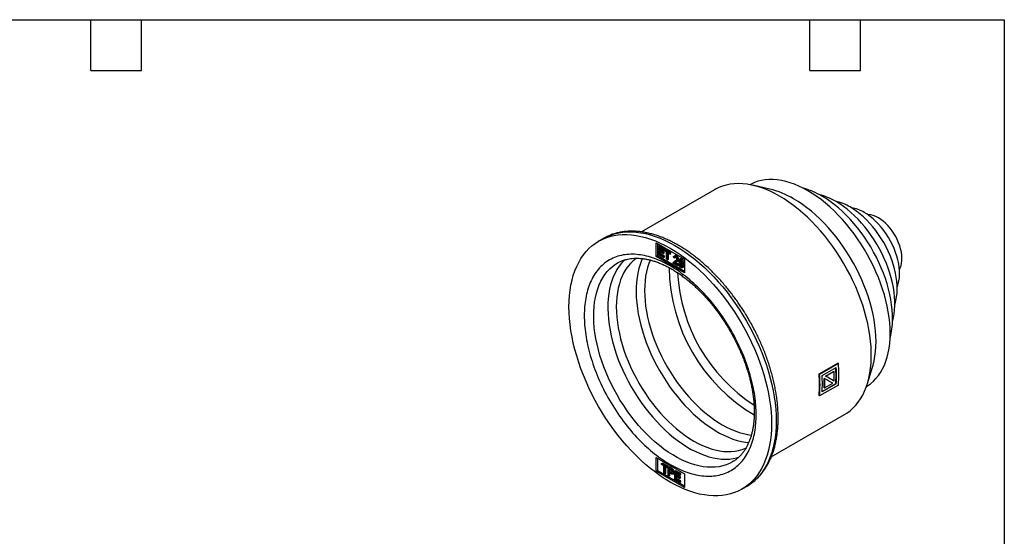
# Model space of a CAD drawing. Header units: millimetres. Extents: x 6 to 273, y 6 to 210.
# Tile 3 of 3: x 125 to 273, y 132 to 210. Entities that reach past the tile are written whole.
import ezdxf

# ---------------------------------------------------------------- set-up
doc = ezdxf.new("R2010")
doc.units = ezdxf.units.MM
doc.layers.add('TEXT', color=140, linetype='Continuous', lineweight=25)

msp = doc.modelspace()

# ---------------------------------------------------------------- linework, layer by layer
for p, q in [((229.551, 184.021), (218.571, 177.682)), ((237.831, 184.105), (235.3, 184.68)), ((212.854, 176.691), (212.146, 176.283)), ((220.774, 176.035), (225.017, 173.585)), ((220.774, 173.993), (220.774, 176.035)), ((220.986, 175.912), (220.986, 174.116)), ((221.245, 175.595), (221.104, 175.513)), ((221.104, 175.513), (221.872, 175.07)), ((221.104, 174.288), (221.104, 175.513)), ((221.872, 174.925), (221.244, 175.287)), ((221.244, 175.287), (221.244, 174.913)), ((221.244, 174.913), (221.386, 174.995)), ((221.244, 174.913), (221.832, 174.574)), ((221.832, 174.429), (221.244, 174.768)), ((221.244, 174.768), (221.244, 174.352)), ((221.244, 174.352), (221.386, 174.434)), ((222.013, 175.152), (221.245, 175.595)), ((221.386, 174.995), (221.386, 175.206)), ((221.973, 174.655), (221.386, 174.995)), ((221.386, 174.434), (221.386, 174.687)), ((222.037, 174.057), (221.386, 174.434)), ((221.832, 174.574), (221.973, 174.655)), ((221.832, 174.574), (221.832, 174.429)), ((221.832, 174.429), (221.973, 174.511)), ((221.872, 175.07), (222.013, 175.152)), ((221.872, 175.07), (221.872, 174.925)), ((221.872, 174.925), (222.013, 175.007)), ((221.973, 174.511), (221.973, 174.655)), ((222.01, 174.99), (222.151, 175.072)), ((222.01, 174.99), (222.851, 174.505)), ((222.01, 174.845), (222.01, 174.99)), ((222.359, 174.644), (222.01, 174.845)), ((222.013, 175.007), (222.013, 175.152)), ((222.992, 174.586), (222.151, 175.072)), ((222.359, 173.564), (222.359, 174.644)), ((222.851, 174.36), (222.5, 174.563)), ((222.5, 174.563), (222.5, 173.482)), ((222.641, 173.564), (222.641, 174.481)), ((222.851, 174.505), (222.992, 174.586)), ((222.851, 174.505), (222.851, 174.36)), ((222.851, 174.36), (222.992, 174.442)), ((222.992, 174.442), (222.992, 174.586)), ((214.945, 172.991), (214.978, 173.01)), ((220.774, 173.993), (220.986, 174.116)), ((225.017, 171.544), (220.774, 173.993)), ((220.986, 174.116), (225.017, 171.789)), ((221.896, 173.831), (221.104, 174.288)), ((221.244, 174.352), (221.896, 173.976)), ((221.896, 173.976), (222.037, 174.057)), ((221.896, 173.976), (221.896, 173.831)), ((221.896, 173.831), (222.037, 173.913)), ((222.037, 173.913), (222.037, 174.057)), ((222.5, 173.482), (222.359, 173.564)), ((222.5, 173.482), (222.641, 173.564)), ((224.037, 172.595), (223.336, 172.999)), ((223.495, 173.768), (223.361, 173.861)), ((223.604, 174.105), (223.462, 174.024)), ((223.495, 173.768), (223.636, 173.849)), ((223.518, 173.04), (223.659, 173.121)), ((223.518, 173.04), (224.037, 172.74)), ((223.663, 173.336), (223.522, 173.255)), ((224.179, 172.821), (223.659, 173.121)), ((223.749, 173.377), (223.664, 173.335)), ((223.705, 174.016), (223.847, 174.098)), ((223.833, 173.211), (223.974, 173.293)), ((224.036, 173.485), (224.177, 173.567)), ((224.441, 173.629), (224.3, 173.547)), ((224.311, 173.248), (224.453, 173.329)), ((224.51, 173.551), (224.652, 173.633)), ((225.017, 173.585), (225.017, 171.544)), ((224.037, 172.74), (224.179, 172.821)), ((224.037, 172.74), (224.037, 172.595)), ((224.179, 172.676), (224.037, 172.595)), ((224.179, 172.676), (224.179, 172.821)), ((224.197, 172.787), (224.338, 172.868)), ((224.197, 172.787), (224.322, 172.727)), ((224.436, 172.793), (224.322, 172.727)), ((224.393, 172.842), (224.338, 172.868)), ((224.497, 172.432), (224.639, 172.514)), ((224.523, 172.862), (224.665, 172.944)), ((224.69, 172.313), (224.831, 172.395)), ((224.71, 172.739), (224.744, 172.758)), ((224.874, 172.749), (225.016, 172.831)), ((245.238, 156.358), (248.067, 157.991)), ((245.309, 156.317), (248.138, 157.95)), ((245.694, 156.094), (247.816, 157.319)), ((246.2, 156.034), (247.414, 156.734)), ((247.485, 156.694), (246.271, 155.993)), ((247.414, 156.734), (247.485, 156.694)), ((248.067, 157.991), (248.138, 157.95)), ((252.495, 154.893), (253.263, 157.373)), ((245.238, 156.358), (245.309, 156.317)), ((246.079, 155.641), (246.009, 155.682)), ((246.2, 156.034), (246.271, 155.993)), ((247.494, 155.286), (247.423, 155.327)), ((248.138, 154.684), (245.309, 153.051)), ((247.816, 154.869), (245.694, 153.645)), ((245.7, 153.73), (247.745, 154.91)), ((246, 154.285), (246.071, 154.244)), ((246.071, 154.244), (247.285, 154.945)), ((247.816, 154.869), (247.745, 154.91)), ((245.309, 153.051), (245.238, 153.092)), ((238.069, 143.906), (249.05, 150.245)), ((220.774, 143.781), (225.017, 141.332)), ((220.774, 141.74), (220.774, 143.781)), ((220.986, 143.659), (220.986, 141.862)), ((221.587, 142.877), (221.728, 142.959)), ((221.587, 142.877), (222.428, 142.392)), ((221.587, 142.732), (221.587, 142.877)), ((221.936, 142.531), (221.587, 142.732)), ((222.569, 142.473), (221.728, 142.959)), ((221.936, 141.451), (221.936, 142.531)), ((222.428, 142.247), (222.077, 142.45)), ((222.077, 142.45), (222.077, 141.369)), ((222.218, 141.451), (222.218, 142.368)), ((222.428, 142.392), (222.569, 142.473)), ((222.428, 142.392), (222.428, 142.247)), ((222.428, 142.247), (222.569, 142.329)), ((222.569, 142.329), (222.569, 142.473)), ((222.713, 142.39), (222.571, 142.309)), ((222.571, 142.309), (222.972, 142.078)), ((222.571, 141.084), (222.571, 142.309)), ((222.712, 142.083), (222.712, 141.645)), ((222.984, 141.926), (222.712, 142.083)), ((223.113, 142.159), (222.713, 142.39)), ((222.854, 142.001), (222.854, 141.727)), ((222.972, 142.078), (223.113, 142.159)), ((223.133, 141.972), (223.275, 142.054)), ((220.774, 141.74), (220.986, 141.862)), ((225.017, 139.291), (220.774, 141.74)), ((220.986, 141.862), (225.017, 139.536)), ((222.077, 141.369), (221.936, 141.451)), ((222.077, 141.369), (222.218, 141.451)), ((222.712, 141.003), (222.571, 141.084)), ((222.854, 141.727), (222.712, 141.645)), ((222.712, 141.645), (222.986, 141.487)), ((222.985, 141.343), (222.712, 141.5)), ((222.712, 141.5), (222.712, 141.003)), ((222.712, 141.003), (222.854, 141.084)), ((222.854, 141.727), (223.128, 141.568)), ((222.854, 141.084), (222.854, 141.419)), ((222.986, 141.487), (223.128, 141.568)), ((223.284, 141.316), (223.425, 141.398)), ((223.382, 141.486), (223.523, 141.568)), ((223.705, 141.818), (223.563, 141.736)), ((223.563, 141.736), (224.331, 141.293)), ((223.563, 140.511), (223.563, 141.736)), ((224.356, 140.054), (223.563, 140.511)), ((224.331, 141.148), (223.704, 141.51)), ((223.704, 141.51), (223.704, 141.136)), ((223.704, 141.136), (223.845, 141.217)), ((223.704, 141.136), (224.292, 140.796)), ((224.292, 140.652), (223.704, 140.991)), ((223.704, 140.991), (223.704, 140.575)), ((223.704, 140.575), (223.845, 140.656)), ((223.704, 140.575), (224.356, 140.199)), ((224.473, 141.374), (223.705, 141.818)), ((223.845, 141.217), (223.845, 141.428)), ((224.433, 140.878), (223.845, 141.217)), ((223.845, 140.656), (223.845, 140.909)), ((224.497, 140.28), (223.845, 140.656)), ((224.292, 140.796), (224.433, 140.878)), ((224.292, 140.796), (224.292, 140.652)), ((224.292, 140.652), (224.433, 140.733)), ((224.331, 141.293), (224.473, 141.374)), ((224.331, 141.293), (224.331, 141.148)), ((224.331, 141.148), (224.473, 141.23)), ((224.433, 140.733), (224.433, 140.878)), ((224.473, 141.23), (224.473, 141.374)), ((225.017, 141.332), (225.017, 139.291)), ((224.356, 140.199), (224.497, 140.28)), ((224.356, 140.199), (224.356, 140.054)), ((224.356, 140.054), (224.497, 140.135)), ((224.497, 140.135), (224.497, 140.28)), ((233.645, 139.043), (234.352, 139.451))]:
    msp.add_line(p, q)
at = {"flags": 128}
for points in [[(239.3, 183.056), (238.591, 183.444), (237.883, 183.79), (237.178, 184.091), (236.48, 184.347), (235.789, 184.558), (235.107, 184.722), (234.436, 184.84), (233.779, 184.911), (233.136, 184.934), (232.509, 184.911), (231.9, 184.84), (231.311, 184.723), (230.743, 184.558), (230.198, 184.348), (229.677, 184.092), (229.551, 184.021)], [(243.543, 183.872), (242.873, 184.238), (242.205, 184.56), (241.541, 184.839), (240.883, 185.073), (240.233, 185.262), (239.592, 185.405), (238.963, 185.501), (238.347, 185.551), (237.747, 185.553), (237.163, 185.509), (236.599, 185.418), (236.054, 185.281), (235.532, 185.098), (235.033, 184.869), (234.853, 184.772)], [(252.351, 154.461), (252.527, 154.569), (252.974, 154.887), (253.394, 155.248), (253.785, 155.651), (254.146, 156.094), (254.476, 156.578), (254.774, 157.099), (255.039, 157.657), (255.27, 158.25), (255.466, 158.876), (255.628, 159.534), (255.754, 160.221), (255.845, 160.936), (255.899, 161.676), (255.917, 162.439), (255.899, 163.223), (255.845, 164.026), (255.754, 164.845), (255.628, 165.678), (255.466, 166.522), (255.27, 167.375), (255.039, 168.235), (254.774, 169.099), (254.476, 169.964), (254.146, 170.828), (253.785, 171.689), (253.394, 172.543), (252.974, 173.389), (252.527, 174.223), (252.053, 175.044), (251.554, 175.849), (251.032, 176.635), (250.487, 177.401), (249.923, 178.143), (249.339, 178.861), (248.739, 179.552), (248.123, 180.213), (247.494, 180.843), (246.854, 181.44), (246.203, 182.002), (245.545, 182.528), (244.881, 183.016), (244.213, 183.464), (243.543, 183.872)], [(249.05, 150.245), (249.42, 150.476), (249.888, 150.821), (250.329, 151.209), (250.74, 151.64), (251.122, 152.112), (251.471, 152.624), (251.789, 153.174), (252.073, 153.761), (252.324, 154.384), (252.54, 155.04), (252.72, 155.729), (252.866, 156.447), (252.975, 157.195), (253.048, 157.968), (253.084, 158.766), (253.084, 159.586), (253.048, 160.426), (252.975, 161.283), (252.866, 162.157), (252.72, 163.043), (252.54, 163.94), (252.324, 164.846), (252.073, 165.758), (251.789, 166.673), (251.471, 167.59), (251.122, 168.506), (250.74, 169.418), (250.329, 170.323), (249.888, 171.221), (249.42, 172.107), (248.924, 172.98), (248.403, 173.838), (247.858, 174.678), (247.29, 175.498), (246.701, 176.296), (246.092, 177.07), (245.465, 177.817), (244.822, 178.536), (244.164, 179.224), (243.494, 179.881), (242.812, 180.503), (242.121, 181.091), (241.422, 181.641), (240.718, 182.153), (240.01, 182.625), (239.3, 183.056)], [(253.263, 157.373), (253.345, 157.652), (253.507, 158.309), (253.633, 158.996), (253.724, 159.711), (253.778, 160.451), (253.796, 161.214), (253.778, 161.998), (253.724, 162.801), (253.633, 163.62), (253.507, 164.453), (253.345, 165.297), (253.148, 166.151), (252.917, 167.011), (252.652, 167.874), (252.355, 168.74), (252.025, 169.604), (251.664, 170.464), (251.273, 171.318), (250.853, 172.164), (250.405, 172.998), (249.932, 173.819), (249.433, 174.624), (248.91, 175.41), (248.366, 176.176), (247.801, 176.919), (247.218, 177.636), (246.618, 178.327), (246.002, 178.988), (245.373, 179.618), (244.732, 180.215), (244.082, 180.777), (243.424, 181.303), (242.76, 181.791), (242.092, 182.239), (241.422, 182.647)], [(255.9, 161.686), (255.942, 161.848), (256.078, 162.472), (256.179, 163.124), (256.242, 163.802), (256.27, 164.505), (256.261, 165.229), (256.215, 165.973), (256.133, 166.733), (256.015, 167.507), (255.861, 168.293), (255.672, 169.087), (255.449, 169.887), (255.191, 170.691), (254.901, 171.494), (254.58, 172.296), (254.227, 173.092), (253.845, 173.881), (253.435, 174.658), (252.997, 175.423), (252.535, 176.172), (252.049, 176.902), (251.541, 177.611), (251.013, 178.297), (250.466, 178.956), (249.902, 179.588), (249.325, 180.19), (248.734, 180.759), (248.133, 181.294), (247.523, 181.792), (246.907, 182.253), (246.287, 182.675), (245.664, 183.055)], [(256.264, 164.253), (256.403, 164.786), (256.511, 165.365), (256.584, 165.972), (256.62, 166.604), (256.62, 167.259), (256.584, 167.933), (256.511, 168.623), (256.403, 169.328), (256.259, 170.044), (256.081, 170.768), (255.868, 171.497), (255.622, 172.229), (255.344, 172.959), (255.035, 173.686), (254.696, 174.406), (254.329, 175.116), (253.935, 175.814), (253.515, 176.496), (253.072, 177.159), (252.608, 177.802), (252.123, 178.421), (251.621, 179.014), (251.103, 179.578), (250.571, 180.11), (250.028, 180.61), (249.475, 181.075), (248.916, 181.502), (248.352, 181.89), (247.786, 182.238)], [(256.624, 166.827), (256.648, 166.898), (256.784, 167.387), (256.885, 167.907), (256.949, 168.455), (256.977, 169.027), (256.968, 169.622), (256.922, 170.236), (256.839, 170.865), (256.72, 171.507), (256.566, 172.158), (256.377, 172.815), (256.154, 173.474), (255.899, 174.132), (255.613, 174.786), (255.296, 175.431), (254.952, 176.065), (254.581, 176.685), (254.186, 177.286), (253.769, 177.867), (253.331, 178.423), (252.876, 178.953), (252.405, 179.453), (251.921, 179.92), (251.427, 180.353), (250.925, 180.749), (250.417, 181.106), (249.907, 181.422)], [(256.975, 169.417), (256.999, 169.477), (257.136, 169.885), (257.238, 170.326), (257.303, 170.796), (257.33, 171.292), (257.321, 171.81), (257.275, 172.347), (257.192, 172.899), (257.072, 173.461), (256.917, 174.032), (256.728, 174.605), (256.506, 175.177), (256.253, 175.745), (255.969, 176.303), (255.659, 176.849), (255.322, 177.378), (254.963, 177.887), (254.583, 178.372), (254.185, 178.83), (253.772, 179.257), (253.347, 179.651), (252.913, 180.008), (252.472, 180.327), (252.028, 180.605)], [(257.305, 172.043), (257.425, 172.277), (257.544, 172.605), (257.628, 172.965), (257.675, 173.355), (257.684, 173.77), (257.656, 174.205), (257.591, 174.657), (257.489, 175.119), (257.352, 175.588), (257.181, 176.057), (256.978, 176.523), (256.744, 176.981), (256.484, 177.425), (256.198, 177.85), (255.891, 178.253), (255.565, 178.629), (255.225, 178.974), (254.873, 179.284), (254.513, 179.557), (254.15, 179.788)], [(212.854, 176.691), (213.393, 176.973), (213.958, 177.209), (214.546, 177.4), (215.156, 177.544), (215.787, 177.641), (216.436, 177.691), (217.103, 177.693), (217.785, 177.649), (218.481, 177.557), (219.189, 177.418), (219.909, 177.233), (220.637, 177.001), (221.372, 176.724), (222.113, 176.402), (222.857, 176.036), (223.603, 175.627)], [(222.896, 175.218), (223.641, 174.767), (224.386, 174.274), (225.126, 173.741), (225.861, 173.169), (226.59, 172.56), (227.309, 171.915), (228.017, 171.235), (228.713, 170.523), (229.396, 169.78), (230.062, 169.008), (230.711, 168.209), (231.342, 167.384), (231.952, 166.535), (232.54, 165.666), (233.105, 164.777), (233.646, 163.871), (234.16, 162.949), (234.647, 162.016), (235.107, 161.071), (235.536, 160.119), (235.935, 159.16), (236.303, 158.198), (236.639, 157.235), (236.941, 156.273), (237.21, 155.314), (237.444, 154.36), (237.643, 153.415), (237.806, 152.48), (237.934, 151.557), (238.025, 150.649), (238.08, 149.758), (238.098, 148.886), (238.08, 148.036), (238.025, 147.208), (237.934, 146.405), (237.806, 145.63), (237.643, 144.884), (237.444, 144.168), (237.21, 143.485), (236.941, 142.836), (236.639, 142.223), (236.303, 141.647), (235.935, 141.11), (235.536, 140.612), (235.107, 140.156), (234.647, 139.741), (234.16, 139.37), (233.646, 139.043), (233.105, 138.761), (232.54, 138.524), (231.952, 138.334), (231.342, 138.19), (230.711, 138.093), (230.062, 138.043), (229.396, 138.04), (228.713, 138.085), (228.017, 138.177), (227.309, 138.315), (226.59, 138.501), (225.861, 138.732), (225.126, 139.009), (224.386, 139.331), (223.641, 139.698), (222.896, 140.107), (222.15, 140.559), (221.405, 141.052), (220.665, 141.585), (219.93, 142.157), (219.202, 142.766), (218.482, 143.411), (217.774, 144.09), (217.078, 144.802), (216.395, 145.545), (215.729, 146.317), (215.08, 147.117), (214.449, 147.942), (213.839, 148.79), (213.251, 149.66), (212.686, 150.549), (212.146, 151.455), (211.631, 152.376), (211.144, 153.31), (210.685, 154.254), (210.255, 155.207), (209.856, 156.165), (209.488, 157.127), (209.152, 158.09), (208.85, 159.053), (208.581, 160.012), (208.347, 160.965), (208.148, 161.91), (207.985, 162.846), (207.857, 163.768), (207.766, 164.676), (207.711, 165.567), (207.693, 166.439), (207.711, 167.29), (207.766, 168.118), (207.857, 168.92), (207.985, 169.695), (208.148, 170.442), (208.347, 171.157), (208.581, 171.84), (208.85, 172.489), (209.152, 173.102), (209.488, 173.678), (209.856, 174.216), (210.255, 174.713), (210.685, 175.17), (211.144, 175.584), (211.631, 175.955), (212.146, 176.282), (212.686, 176.564), (213.251, 176.801), (213.839, 176.992), (214.449, 177.136), (215.08, 177.233), (215.729, 177.283), (216.395, 177.285), (217.078, 177.241), (217.774, 177.149), (218.482, 177.01), (219.202, 176.825), (219.93, 176.593), (220.665, 176.316), (221.405, 175.994), (222.15, 175.628), (222.896, 175.218)], [(212.837, 176.681), (212.853, 176.69), (212.854, 176.691)], [(223.603, 175.627), (224.349, 175.175), (225.093, 174.682), (225.833, 174.149), (226.569, 173.577), (227.297, 172.968), (228.016, 172.323), (228.724, 171.644), (229.42, 170.932), (230.103, 170.189), (230.769, 169.416), (231.418, 168.617), (232.049, 167.792), (232.659, 166.944), (233.247, 166.074), (233.812, 165.185), (234.353, 164.279), (234.867, 163.358), (235.355, 162.424), (235.814, 161.48), (236.243, 160.527), (236.643, 159.569), (237.01, 158.607), (237.346, 157.643), (237.648, 156.681), (237.917, 155.722), (238.151, 154.769), (238.35, 153.823), (238.513, 152.888), (238.641, 151.965), (238.732, 151.058), (238.787, 150.167), (238.805, 149.295), (238.787, 148.444), (238.732, 147.616), (238.641, 146.814), (238.513, 146.038), (238.35, 145.292), (238.151, 144.576), (237.917, 143.893), (237.648, 143.244), (237.346, 142.631), (237.01, 142.055), (236.643, 141.518), (236.243, 141.02), (235.814, 140.564), (235.355, 140.15), (234.867, 139.778), (234.368, 139.46)], [(232.23, 143.133), (231.806, 142.911), (231.3, 142.701), (230.772, 142.537), (230.223, 142.419), (229.653, 142.348), (229.066, 142.324), (228.462, 142.346), (227.844, 142.416), (227.213, 142.533), (226.571, 142.695), (225.921, 142.904), (225.264, 143.158), (224.601, 143.456), (223.936, 143.799), (223.269, 144.183), (222.604, 144.609), (221.942, 145.076), (221.284, 145.581), (220.634, 146.123), (219.992, 146.701), (219.361, 147.313), (218.743, 147.957), (218.139, 148.631), (217.552, 149.334), (216.983, 150.062), (216.433, 150.815), (215.905, 151.589), (215.4, 152.382), (214.919, 153.192), (214.464, 154.017), (214.037, 154.854), (213.638, 155.701), (213.268, 156.555), (212.93, 157.413), (212.623, 158.273), (212.35, 159.133), (212.109, 159.989), (211.903, 160.84), (211.732, 161.682), (211.597, 162.514), (211.497, 163.332), (211.433, 164.135), (211.406, 164.919), (211.415, 165.684), (211.461, 166.425), (211.542, 167.141), (211.66, 167.831), (211.814, 168.491), (212.002, 169.12), (212.225, 169.717), (212.482, 170.278), (212.773, 170.803), (213.095, 171.29), (213.449, 171.738), (213.833, 172.145), (214.247, 172.509), (214.688, 172.831), (214.945, 172.991)], [(216.105, 173.509), (215.955, 173.369), (215.57, 172.962), (215.217, 172.515), (214.894, 172.028), (214.604, 171.503), (214.347, 170.941), (214.123, 170.345), (213.935, 169.716), (213.781, 169.056), (213.664, 168.366), (213.582, 167.65), (213.537, 166.908), (213.528, 166.144), (213.555, 165.359), (213.618, 164.557), (213.718, 163.738), (213.854, 162.907), (214.025, 162.064), (214.231, 161.214), (214.471, 160.357), (214.745, 159.498), (215.051, 158.637), (215.39, 157.779), (215.759, 156.926), (216.158, 156.079), (216.585, 155.242), (217.04, 154.417), (217.521, 153.607), (218.026, 152.813), (218.554, 152.039), (219.104, 151.287), (219.673, 150.558), (220.261, 149.856), (220.864, 149.182), (221.483, 148.538), (222.113, 147.926), (222.755, 147.348), (223.406, 146.805), (224.063, 146.3), (224.725, 145.834), (225.391, 145.408), (226.057, 145.023), (226.722, 144.681), (227.385, 144.383), (228.042, 144.129), (228.693, 143.92), (229.334, 143.757), (229.965, 143.641), (230.583, 143.571), (231.187, 143.548), (231.775, 143.572), (232.344, 143.644), (232.894, 143.761), (233.206, 143.852)], [(217.887, 173.751), (217.758, 173.661), (217.337, 173.328), (216.945, 172.953), (216.582, 172.536), (216.251, 172.078), (215.951, 171.582), (215.685, 171.048), (215.452, 170.478), (215.254, 169.875), (215.091, 169.239), (214.964, 168.574), (214.872, 167.88), (214.817, 167.161), (214.799, 166.419), (214.817, 165.655), (214.872, 164.873), (214.964, 164.074), (215.091, 163.261), (215.254, 162.438), (215.452, 161.606), (215.685, 160.767), (215.951, 159.926), (216.251, 159.083), (216.582, 158.243), (216.945, 157.407), (217.337, 156.579), (217.758, 155.76), (218.206, 154.954), (218.68, 154.163), (219.179, 153.389), (219.7, 152.635), (220.243, 151.903), (220.804, 151.196), (221.384, 150.515), (221.98, 149.864), (222.589, 149.243), (223.211, 148.656), (223.843, 148.103), (224.483, 147.586), (225.129, 147.108), (225.779, 146.669), (226.431, 146.272), (227.083, 145.916), (227.733, 145.604), (228.379, 145.337), (229.019, 145.114), (229.651, 144.938), (230.273, 144.808), (230.882, 144.724), (231.478, 144.688), (232.058, 144.7), (232.62, 144.758), (233.162, 144.863), (233.683, 145.015), (234.182, 145.214), (234.308, 145.273)], [(218.718, 173.685), (218.589, 173.39), (218.366, 172.794), (218.177, 172.165), (218.024, 171.505), (217.906, 170.815), (217.825, 170.099), (217.779, 169.357), (217.77, 168.593), (217.797, 167.809), (217.861, 167.006), (217.961, 166.188), (218.096, 165.356), (218.267, 164.514), (218.473, 163.663), (218.713, 162.806), (218.987, 161.947), (219.294, 161.087), (219.632, 160.228), (220.002, 159.375), (220.401, 158.528), (220.828, 157.691), (221.283, 156.866), (221.764, 156.056), (222.269, 155.262), (222.797, 154.488), (223.347, 153.736), (223.916, 153.008), (224.503, 152.305), (225.107, 151.631), (225.725, 150.987), (226.356, 150.375), (226.998, 149.797), (227.648, 149.255), (228.306, 148.749), (228.968, 148.283), (229.633, 147.857), (230.3, 147.472), (230.965, 147.13), (231.628, 146.832), (232.285, 146.578), (232.935, 146.369), (233.577, 146.206), (234.208, 146.09), (234.686, 146.032)], [(219.912, 173.462), (219.695, 172.927), (219.496, 172.324), (219.333, 171.688), (219.206, 171.023), (219.115, 170.33), (219.06, 169.611), (219.042, 168.868), (219.06, 168.104), (219.115, 167.322), (219.206, 166.523), (219.333, 165.711), (219.496, 164.887), (219.695, 164.055), (219.927, 163.217), (220.194, 162.375), (220.493, 161.533), (220.825, 160.692), (221.187, 159.857), (221.58, 159.028), (222, 158.209), (222.449, 157.403), (222.923, 156.612), (223.421, 155.838), (223.943, 155.084), (224.485, 154.352), (225.047, 153.645), (225.627, 152.965), (226.222, 152.313), (226.832, 151.692), (227.454, 151.105), (228.085, 150.552), (228.725, 150.035), (229.371, 149.557), (230.021, 149.119), (230.674, 148.721), (231.326, 148.365), (231.976, 148.053), (232.622, 147.786), (233.262, 147.563), (233.894, 147.387), (234.515, 147.257), (235.084, 147.178)], [(234.368, 139.46), (234.353, 139.451), (234.352, 139.451)]]:
    msp.add_lwpolyline(points, dxfattribs=at)
for centre, radius, start, end in [((234.821, 171.541), 12.919, 59.27357, 76.52489), ((239.912, 173.337), 11.292, 59.37745, 74.73897), ((243.069, 174.309), 9.226, 59.25499, 76.07624), ((246.222, 175.277), 7.165, 59.04915, 78.10518), ((249.36, 176.22), 5.132, 58.6798, 81.52139), ((252.475, 177.125), 3.146, 57.83819, 88.52424), ((248.799, 172.616), 26.068, 180.66906, 239.32715), ((249.32, 172.917), 25.364, 183.08133, 236.91752), ((228.826, 155.874), 18.677, 358.19808, 2.51605), ((229.456, 156.134), 18.33, 356.17324, 3.5884), ((229.389, 156.094), 18.468, 356.19721, 3.80279), ((229.753, 156.317), 18.457, 354.92381, 5.07619), ((226.948, 154.725), 18.363, 354.89764, 5.10236), ((226.925, 154.684), 18.457, 354.92381, 5.07619), ((227.268, 154.87), 18.468, 356.19721, 3.80279), ((227.835, 155.098), 18.183, 357.43678, 1.8402), ((227.812, 155.057), 18.277, 357.44996, 1.83073)]:
    msp.add_arc(centre, radius, start, end)
for centre, major_axis, start_param, end_param in [((232.736, 163.344), (19.6, -11.317), 0.7343962, 0.8220366), ((233.136, 163.575), (19.5, -11.259), 0.7486532, 0.8367434), ((233.136, 163.575), (19.6, -11.317), 0.748841, 0.8364814)]:
    msp.add_ellipse(centre, major_axis=major_axis, ratio=0.0000704, start_param=start_param, end_param=end_param)
for points, knots in [([(234.72, 164.489), (234.545, 164.785), (234.301, 165.201), (233.924, 165.804), (233.597, 166.312), (233.195, 166.909), (232.762, 167.526), (232.296, 168.16), (231.802, 168.799), (231.284, 169.438), (230.745, 170.072), (230.186, 170.694), (229.61, 171.303), (229.019, 171.896), (228.415, 172.469), (227.798, 173.02), (227.17, 173.549), (226.534, 174.052), (225.889, 174.528), (225.238, 174.977), (224.582, 175.396), (223.922, 175.785), (223.259, 176.142), (222.595, 176.466), (221.93, 176.757), (221.266, 177.014), (220.604, 177.235), (219.945, 177.42), (219.291, 177.569), (218.643, 177.68), (218.001, 177.754), (217.367, 177.789), (216.743, 177.785), (216.13, 177.741), (215.528, 177.658), (214.939, 177.534), (214.364, 177.371), (213.805, 177.165), (213.293, 176.937), (212.979, 176.758), (212.837, 176.677)], [0, 0, 0, 0, 0.0308654, 0.0432712, 0.0638722, 0.0852372, 0.1081352, 0.1320122, 0.1566454, 0.1818568, 0.2075205, 0.2335436, 0.2598563, 0.2864055, 0.3131502, 0.3400581, 0.3671036, 0.3942664, 0.4215299, 0.4488807, 0.4763078, 0.5038021, 0.5313559, 0.5589624, 0.586614, 0.6143044, 0.6420277, 0.6697781, 0.6975502, 0.7253388, 0.7531402, 0.7809522, 0.8087757, 0.8366161, 0.8644844, 0.8923987, 0.9203848, 0.9484766, 0.9767151, 1, 1, 1, 1]), ([(222.896, 172.565), (223.683, 172.11), (225.304, 171.003), (227.709, 168.816), (230.022, 166.097), (232.086, 162.97), (233.762, 159.619), (234.96, 156.256), (235.652, 153.08), (235.872, 150.171), (235.652, 147.518), (234.96, 145.14), (233.762, 143.161), (232.086, 141.745), (230.022, 141.001), (227.709, 140.952), (225.304, 141.542), (222.896, 142.677), (220.487, 144.323), (218.082, 146.51), (215.769, 149.228), (213.706, 152.356), (212.029, 155.707), (210.831, 159.069), (210.14, 162.245), (209.919, 165.154), (210.14, 167.808), (210.831, 170.186), (212.029, 172.165), (213.706, 173.58), (215.769, 174.325), (218.082, 174.373), (220.487, 173.783), (222.108, 173.019), (222.896, 172.565)], [0, 0, 0, 0, 0.029129, 0.0600028, 0.0921602, 0.125, 0.1578398, 0.1899972, 0.220871, 0.25, 0.279129, 0.3100028, 0.3421602, 0.375, 0.4078398, 0.4399972, 0.470871, 0.5, 0.529129, 0.5600028, 0.5921602, 0.625, 0.6578398, 0.6899972, 0.720871, 0.75, 0.779129, 0.8100028, 0.8421602, 0.875, 0.9078398, 0.9399972, 0.970871, 1, 1, 1, 1]), ([(214.951, 172.989), (214.993, 173.015), (215.173, 173.127), (215.516, 173.286), (215.983, 173.463), (216.462, 173.592), (216.944, 173.678), (217.424, 173.725), (217.917, 173.737), (218.423, 173.713), (218.942, 173.654), (219.471, 173.56), (220.011, 173.431), (220.561, 173.267), (221.119, 173.068), (221.684, 172.835), (222.255, 172.567), (222.83, 172.266), (223.407, 171.932), (223.986, 171.565), (224.565, 171.166), (225.142, 170.737), (225.716, 170.277), (226.284, 169.789), (226.847, 169.274), (227.401, 168.733), (227.945, 168.168), (228.477, 167.581), (228.995, 166.975), (229.496, 166.353), (229.975, 165.724), (230.422, 165.104), (230.81, 164.536), (231.139, 164.031), (231.485, 163.482), (231.718, 163.085), (231.862, 162.839)], [0, 0, 0, 0, 0.0106192, 0.0453006, 0.0804646, 0.1159346, 0.1476339, 0.1790025, 0.210078, 0.2409104, 0.2715506, 0.3020448, 0.3324329, 0.3627477, 0.3930149, 0.4232544, 0.4534809, 0.4837012, 0.5139226, 0.5441497, 0.574384, 0.6046243, 0.6348673, 0.6651068, 0.6953334, 0.7255335, 0.7556866, 0.7857614, 0.8157058, 0.845427, 0.8747371, 0.9031857, 0.9293334, 0.9499926, 0.9689425, 1, 1, 1, 1]), ([(223.336, 172.999), (223.337, 173.017), (223.337, 173.053), (223.347, 173.081), (223.352, 173.095)], [0, 0, 0, 0, 0.5002109, 1, 1, 1, 1]), ([(223.847, 174.098), (223.823, 174.109), (223.759, 174.138), (223.674, 174.139), (223.626, 174.111), (223.607, 174.1)], [0, 0, 0, 0, 0.26090972, 0.70207094, 1, 1, 1, 1]), ([(223.636, 173.849), (223.637, 173.871), (223.638, 173.896), (223.649, 173.91), (223.65, 173.911)], [0, 0, 0, 0, 0.9098923, 1, 1, 1, 1]), ([(223.969, 173.301), (224.002, 173.318), (224.066, 173.351), (224.13, 173.43), (224.17, 173.501), (224.175, 173.551), (224.177, 173.567)], [0, 0, 0, 0, 0.3340286, 0.6563786, 0.8911543, 1, 1, 1, 1]), ([(224.652, 173.633), (224.628, 173.643), (224.568, 173.667), (224.495, 173.661), (224.459, 173.632), (224.446, 173.621)], [0, 0, 0, 0, 0.2983907, 0.7532334, 1, 1, 1, 1]), ([(224.481, 173.424), (224.473, 173.411), (224.457, 173.386), (224.454, 173.348), (224.453, 173.329)], [0, 0, 0, 0, 0.5130152, 1, 1, 1, 1]), ([(224.51, 173.551), (224.53, 173.54), (224.575, 173.503), (224.649, 173.415), (224.721, 173.301), (224.796, 173.147), (224.858, 172.954), (224.874, 172.814), (224.874, 172.749)], [-1, -1, -1, -1, -0.8571429, -0.7142857, -0.5714286, -0.4285714, -0.2142857, 0, 0, 0, 0]), ([(225.016, 172.831), (225.016, 172.895), (224.999, 173.036), (224.937, 173.228), (224.863, 173.382), (224.79, 173.497), (224.716, 173.585), (224.671, 173.622), (224.652, 173.633)], [-1, -1, -1, -1, -0.7857143, -0.5714286, -0.4285714, -0.2857143, -0.1428571, 0, 0, 0, 0]), ([(224.639, 172.514), (224.623, 172.525), (224.587, 172.553), (224.533, 172.627), (224.492, 172.701), (224.48, 172.748), (224.477, 172.76)], [0, 0, 0, 0, 0.2107975, 0.4980329, 0.8730985, 1, 1, 1, 1]), ([(224.874, 172.749), (224.874, 172.705), (224.867, 172.616), (224.835, 172.496), (224.785, 172.397), (224.709, 172.315), (224.605, 172.274), (224.528, 172.291), (224.494, 172.311)], [-1, -1, -1, -1, -0.8571429, -0.7142857, -0.5714286, -0.4285714, -0.2142857, 0, 0, 0, 0]), ([(224.83, 172.396), (224.836, 172.399), (224.851, 172.406), (224.87, 172.423), (224.888, 172.439), (224.905, 172.458), (224.92, 172.478), (224.934, 172.5), (224.947, 172.523), (224.96, 172.547), (224.97, 172.572), (224.98, 172.599), (224.989, 172.626), (224.997, 172.661), (225.003, 172.691), (225.008, 172.722), (225.012, 172.753), (225.015, 172.791), (225.015, 172.818), (225.016, 172.831)], [0, 0, 0, 0, 0.0448295, 0.1132725, 0.1817098, 0.2159156, 0.2843473, 0.3527766, 0.3869817, 0.4554082, 0.5238337, 0.5580385, 0.6264631, 0.6948873, 0.7633117, 0.7975166, 0.8659422, 0.932882, 1, 1, 1, 1]), ([(234.367, 139.464), (234.4, 139.481), (234.609, 139.595), (234.974, 139.844), (235.461, 140.214), (235.924, 140.632), (236.364, 141.092), (236.777, 141.596), (237.15, 142.125), (237.483, 142.673), (237.777, 143.232), (238.043, 143.82), (238.28, 144.436), (238.487, 145.079), (238.665, 145.747), (238.813, 146.438), (238.931, 147.151), (239.018, 147.884), (239.075, 148.636), (239.101, 149.405), (239.098, 150.19), (239.064, 150.989), (239, 151.801), (238.907, 152.623), (238.785, 153.455), (238.634, 154.294), (238.455, 155.139), (238.248, 155.989), (238.014, 156.84), (237.753, 157.691), (237.468, 158.54), (237.159, 159.384), (236.828, 160.218), (236.479, 161.033), (236.124, 161.812), (235.786, 162.507), (235.479, 163.109), (235.136, 163.755), (234.88, 164.206), (234.72, 164.489)], [0, 0, 0, 0, 0.0052169, 0.0339498, 0.0629676, 0.0923134, 0.1220284, 0.1521436, 0.1826769, 0.2104362, 0.2383157, 0.2663018, 0.2943794, 0.3225317, 0.3507417, 0.3789931, 0.4072716, 0.4355645, 0.4638613, 0.4921531, 0.5204311, 0.5486903, 0.5769266, 0.605136, 0.6333148, 0.6614588, 0.6895627, 0.7176193, 0.7456182, 0.7735436, 0.8013698, 0.8290534, 0.8565141, 0.8835874, 0.9098765, 0.9341234, 0.9533877, 0.9707884, 1, 1, 1, 1]), ([(231.862, 162.839), (232.014, 162.571), (232.227, 162.195), (232.525, 161.632), (232.771, 161.149), (233.051, 160.569), (233.331, 159.956), (233.608, 159.31), (233.875, 158.642), (234.129, 157.956), (234.367, 157.259), (234.585, 156.554), (234.784, 155.845), (234.96, 155.135), (235.113, 154.426), (235.242, 153.722), (235.346, 153.025), (235.426, 152.338), (235.479, 151.661), (235.507, 150.998), (235.509, 150.35), (235.486, 149.719), (235.436, 149.106), (235.362, 148.513), (235.262, 147.942), (235.137, 147.393), (234.988, 146.867), (234.814, 146.366), (234.617, 145.89), (234.395, 145.44), (234.149, 145.017), (233.879, 144.62), (233.584, 144.251), (233.262, 143.909), (232.913, 143.598), (232.569, 143.337), (232.331, 143.197), (232.227, 143.137)], [0, 0, 0, 0, 0.0335841, 0.0471042, 0.0695479, 0.0928189, 0.1177504, 0.1437339, 0.1705221, 0.1979173, 0.225778, 0.2539992, 0.2825014, 0.3112236, 0.3401179, 0.3691468, 0.3982808, 0.4274968, 0.4567772, 0.4861091, 0.5154847, 0.5449003, 0.5743575, 0.6038628, 0.6334255, 0.6630642, 0.6928052, 0.7226836, 0.7527449, 0.7830459, 0.8136554, 0.8446536, 0.8761297, 0.9081753, 0.9408728, 0.9742777, 1, 1, 1, 1]), ([(222.972, 142.078), (223.003, 142.059), (223.057, 142.028), (223.111, 141.989), (223.133, 141.972)], [0, 0, 0, 0, 0.5759823, 1, 1, 1, 1]), ([(223.115, 141.839), (223.105, 141.847), (223.08, 141.867), (223.036, 141.895), (223.003, 141.915), (222.984, 141.926)], [0, 0, 0, 0, 0.234367, 0.567078, 1, 1, 1, 1]), ([(223.275, 142.054), (223.261, 142.064), (223.228, 142.089), (223.174, 142.123), (223.135, 142.146), (223.113, 142.159)], [0, 0, 0, 0, 0.2660413, 0.5990051, 1, 1, 1, 1]), ([(223.133, 141.972), (223.148, 141.961), (223.18, 141.931), (223.23, 141.869), (223.278, 141.793), (223.328, 141.696), (223.37, 141.583), (223.382, 141.512), (223.382, 141.486)], [-1, -1, -1, -1, -0.8571429, -0.7142857, -0.5714286, -0.4285714, -0.2142857, 0, 0, 0, 0]), ([(223.523, 141.568), (223.523, 141.594), (223.511, 141.664), (223.469, 141.778), (223.42, 141.875), (223.372, 141.95), (223.322, 142.012), (223.29, 142.042), (223.275, 142.054)], [-1, -1, -1, -1, -0.7857143, -0.5714286, -0.4285714, -0.2857143, -0.1428571, 0, 0, 0, 0]), ([(223.128, 141.568), (223.16, 141.551), (223.197, 141.53), (223.229, 141.533), (223.233, 141.534)], [0, 0, 0, 0, 0.8718632, 1, 1, 1, 1]), ([(223.421, 141.405), (223.442, 141.416), (223.484, 141.437), (223.516, 141.499), (223.521, 141.548), (223.523, 141.568)], [0, 0, 0, 0, 0.3941719, 0.7586815, 1, 1, 1, 1])]:
    msp.add_open_spline(points, degree=3, knots=knots)
for points in [[(223.352, 173.095), (223.378, 173.163), (223.497, 173.254), (223.608, 173.295)], [(223.361, 173.861), (223.374, 174.026), (223.554, 174.103), (223.705, 174.016)], [(223.702, 173.894), (223.608, 173.948), (223.496, 173.882), (223.495, 173.768)], [(223.723, 173.156), (223.606, 173.111), (223.539, 173.068), (223.518, 173.04)], [(223.608, 173.295), (223.78, 173.36), (223.902, 173.481), (223.902, 173.567)], [(223.902, 173.567), (223.902, 173.656), (223.791, 173.842), (223.702, 173.894)], [(223.705, 174.016), (223.858, 173.928), (224.036, 173.63), (224.036, 173.485)], [(224.036, 173.485), (224.036, 173.471), (224.031, 173.44), (224.012, 173.388), (223.978, 173.335), (223.93, 173.282), (223.871, 173.234), (223.801, 173.191), (223.75, 173.167), (223.723, 173.156)], [(224.177, 173.567), (224.177, 173.712), (223.999, 174.01), (223.847, 174.098)], [(224.177, 173.33), (224.177, 173.517), (224.367, 173.634), (224.51, 173.551)], [(224.491, 172.748), (224.359, 172.824), (224.177, 173.15), (224.177, 173.33)], [(224.526, 173.418), (224.439, 173.468), (224.311, 173.379), (224.311, 173.248)], [(224.311, 173.248), (224.311, 173.131), (224.433, 172.915), (224.523, 172.862)], [(224.453, 173.329), (224.453, 173.213), (224.574, 172.996), (224.665, 172.944)], [(224.523, 172.862), (224.613, 172.811), (224.729, 172.89), (224.729, 173.019)], [(224.729, 173.019), (224.729, 173.148), (224.611, 173.369), (224.526, 173.418)], [(224.494, 172.311), (224.37, 172.382), (224.213, 172.633), (224.197, 172.787)], [(224.322, 172.727), (224.338, 172.616), (224.428, 172.472), (224.497, 172.432)], [(224.744, 172.764), (224.705, 172.714), (224.57, 172.703), (224.491, 172.748)], [(224.497, 172.432), (224.512, 172.424), (224.544, 172.413), (224.596, 172.419), (224.645, 172.449), (224.687, 172.502), (224.719, 172.574), (224.739, 172.658), (224.745, 172.711), (224.745, 172.734)], [(224.745, 172.734), (224.745, 172.74), (224.744, 172.75), (224.744, 172.764)], [(223.382, 141.486), (223.382, 141.33), (223.209, 141.213), (222.985, 141.343)], [(222.986, 141.487), (223.123, 141.408), (223.237, 141.459), (223.237, 141.565)], [(223.237, 141.565), (223.237, 141.642), (223.17, 141.791), (223.115, 141.839)]]:
    msp.add_open_spline(points, degree=3)
at = {"layer": 'TEXT'}
for p, q in [((6.35, 209.55), (273.05, 209.55)), ((135.89, 201.93), (135.89, 209.55)), ((143.51, 201.93), (143.51, 209.55)), ((243.84, 201.93), (243.84, 209.55)), ((251.46, 201.93), (251.46, 209.55)), ((273.05, 209.55), (273.05, 6.35)), ((135.89, 201.93), (143.51, 201.93)), ((243.84, 201.93), (251.46, 201.93))]:
    msp.add_line(p, q, dxfattribs=at)

doc.saveas('drawing.dxf')
